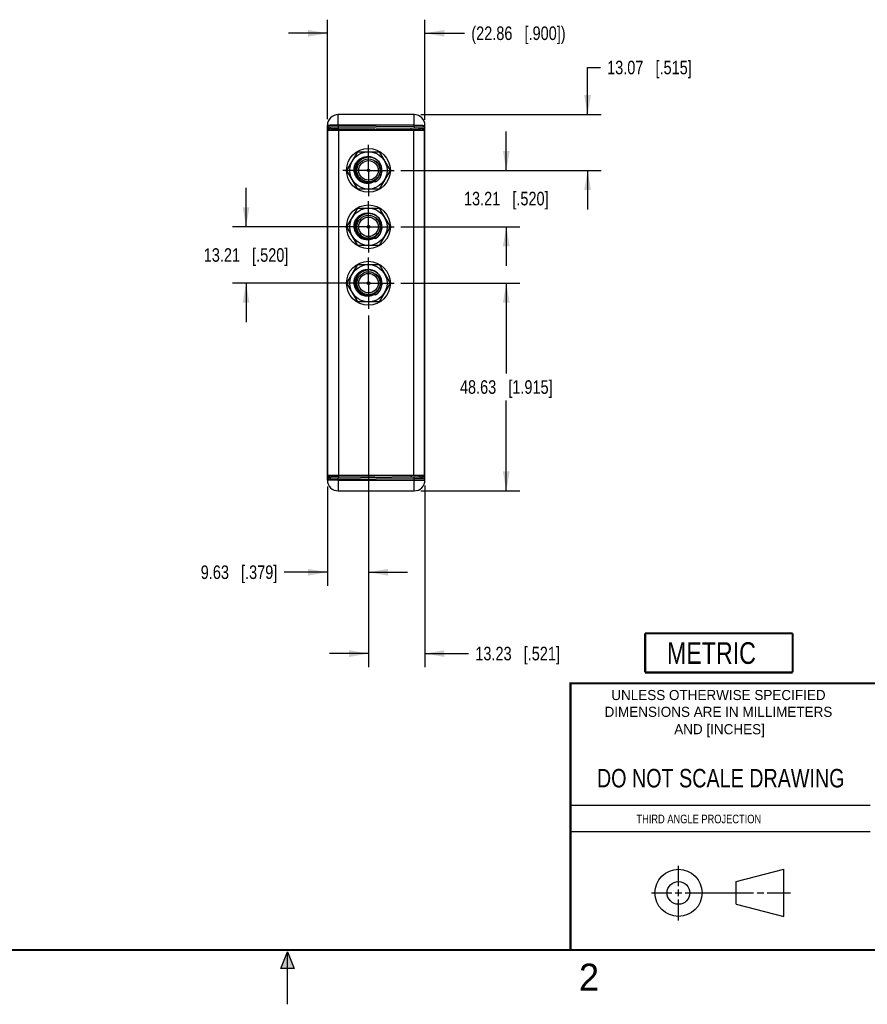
# Model space of a CAD drawing. Header units: inches. Extents: x 0 to 22, y 0 to 17.
# Tile 26 of 59: x 8.5 to 16.3, y 0 to 9.1. Entities that reach past the tile are written whole.
import ezdxf

# ---------------------------------------------------------------- set-up
doc = ezdxf.new("R2010")
doc.units = ezdxf.units.IN
doc.header["$LTSCALE"] = 1.21
doc.header["$MEASUREMENT"] = 0
doc.linetypes.add('CENTER', pattern=[0.6, 0.375, -0.075, 0.075, -0.075])
doc.layers.get('0').update_dxf_attribs({"linetype": 'CONTINUOUS'})
doc.layers.add('02___PRT_ALL_AXES', color=7, linetype='CONTINUOUS')
doc.layers.add('DIMENSIONS', color=7, linetype='CONTINUOUS')
doc.styles.get("Standard").update_dxf_attribs({"font": 'txt', "width": 0.8})
doc.styles.add('TEXTSTYLE_2', font='txt')
doc.dimstyles.new('DIMSTYLE_1', dxfattribs={"dimtxt": 0.125, "dimasz": 0.18, "dimexe": 0.125, "dimexo": 0.0625, "dimgap": 0.0625, "dimtad": 0, "dimtih": 1, "dimtoh": 1, "dimzin": 0, "dimdsep": 46, "dimtxsty": 'STANDARD', "dimblk": '_FILLED', "dimblk1": '_FILLED', "dimblk2": '_FILLED', "dimcen": 0.09, "dimazin": 0, "dimtp": 0.254, "dimtm": 0.254, "dimtfac": 1, "dimtofl": 0, "dimtmove": 0, "dimatfit": 3, "dimldrblk": '_FILLED', "dimfxl": 1, "dimtolj": 1, "dimtzin": 0, "dimarcsym": 0})
doc.dimstyles.new('DIMSTYLE_2', dxfattribs={"dimtxt": 0.125, "dimasz": 0.18, "dimexe": 0.125, "dimexo": 0.0625, "dimgap": 0.0625, "dimtad": 0, "dimtih": 1, "dimtoh": 1, "dimzin": 0, "dimdsep": 46, "dimtxsty": 'STANDARD', "dimblk": '_FILLED', "dimblk1": '_FILLED', "dimblk2": '_FILLED', "dimcen": 0.09, "dimazin": 0, "dimtp": 0.01, "dimtm": 0.01, "dimtfac": 1, "dimtofl": 0, "dimtmove": 0, "dimatfit": 3, "dimldrblk": '_FILLED', "dimfxl": 1, "dimtolj": 1, "dimtzin": 0, "dimarcsym": 0})

# ---------------------------------------------------------------- blocks, each defined once
blk = doc.blocks.new('METRIC_BL1', base_point=(14.9784, 3.2396))
at = {"color": 7, "linetype": 'CONTINUOUS', "const_width": 0.02}
for points in [[(14.2984, 3.4196), (15.6584, 3.4196)], [(14.2984, 3.4196), (14.2984, 3.0596)], [(15.6584, 3.4196), (15.6584, 3.0596)], [(14.2984, 3.0596), (15.6584, 3.0596)]]:
    blk.add_lwpolyline(points, dxfattribs=at)
at = {"color": 2, "linetype": 'CONTINUOUS', "width": 0.8}
blk.add_text('METRIC', height=0.2, dxfattribs=at).set_placement((14.4997, 3.1385))
blk = doc.blocks.new('_FILLED')
at = {"color": 0, "linetype": 'BYBLOCK'}
blk.add_solid([(0, 0), (-1, 0.174), (-1, -0.174)], dxfattribs=at)
blk = doc.blocks.new('*D0')
at = {"layer": 'DIMENSIONS', "color": 2, "linetype": 'CONTINUOUS'}
for p, q in [((13.7676, 8.2026), (13.7676, 8.6368)), ((13.7676, 8.6368), (13.8851, 8.6368)), ((12.2301, 8.2026), (13.8926, 8.2026)), ((12.0456, 7.6881), (13.8926, 7.6881)), ((13.7676, 7.6881), (13.7676, 7.3281))]:
    blk.add_line(p, q, dxfattribs=at)
at = {"layer": 'DIMENSIONS', "color": 2, "linetype": 'CONTINUOUS', "xscale": 0.18, "yscale": 0.18, "zscale": 0.18}
for p, rotation in [((13.7676, 8.2026), 270), ((13.7676, 7.6881), 90)]:
    blk.add_blockref('_FILLED', p, dxfattribs=dict(at, rotation=rotation))
at = {"layer": 'DIMENSIONS', "color": 2, "linetype": 'CONTINUOUS', "insert": (13.9476, 8.6993), "char_height": 0.125, "width": 1.225, "attachment_point": 1, "line_spacing_factor": 0.9}
blk.add_mtext('13.07{\\ftxt.shx;\\W1.000000;\\H0.125000; }[.515]', dxfattribs=at)
blk = doc.blocks.new('*D1')
at = {"layer": 'DIMENSIONS', "color": 2, "linetype": 'CONTINUOUS'}
for p, q in [((13.0176, 7.6881), (13.0176, 8.0481)), ((12.0456, 7.6881), (13.1426, 7.6881)), ((12.0456, 7.1681), (13.1426, 7.1681)), ((13.0176, 7.1681), (13.0176, 6.8081))]:
    blk.add_line(p, q, dxfattribs=at)
at = {"layer": 'DIMENSIONS', "color": 2, "linetype": 'CONTINUOUS', "xscale": 0.18, "yscale": 0.18, "zscale": 0.18}
for p, rotation in [((13.0176, 7.6881), 270), ((13.0176, 7.1681), 90)]:
    blk.add_blockref('_FILLED', p, dxfattribs=dict(at, rotation=rotation))
at = {"layer": 'DIMENSIONS', "color": 2, "linetype": 'CONTINUOUS', "insert": (13.0176, 7.4906), "char_height": 0.125, "width": 1.225, "attachment_point": 2, "line_spacing_factor": 0.9}
blk.add_mtext('13.21{\\ftxt.shx;\\W1.000000;\\H0.125000; }[.520]', dxfattribs=at)
blk = doc.blocks.new('*D2')
at = {"layer": 'DIMENSIONS', "color": 2, "linetype": 'CONTINUOUS'}
for p, q in [((10.6176, 7.1681), (10.6176, 7.5281)), ((11.6841, 7.1681), (10.4926, 7.1681)), ((11.6841, 6.6481), (10.4926, 6.6481)), ((10.6176, 6.6481), (10.6176, 6.2881))]:
    blk.add_line(p, q, dxfattribs=at)
at = {"layer": 'DIMENSIONS', "color": 2, "linetype": 'CONTINUOUS', "xscale": 0.18, "yscale": 0.18, "zscale": 0.18}
for p, rotation in [((10.6176, 7.1681), 270), ((10.6176, 6.6481), 90)]:
    blk.add_blockref('_FILLED', p, dxfattribs=dict(at, rotation=rotation))
at = {"layer": 'DIMENSIONS', "color": 2, "linetype": 'CONTINUOUS', "insert": (10.6176, 6.9706), "char_height": 0.125, "width": 1.225, "attachment_point": 2, "line_spacing_factor": 0.9}
blk.add_mtext('13.21{\\ftxt.shx;\\W1.000000;\\H0.125000; }[.520]', dxfattribs=at)
blk = doc.blocks.new('*D3')
at = {"layer": 'DIMENSIONS', "color": 2, "linetype": 'CONTINUOUS'}
for p, q in [((12.0456, 6.6481), (13.1426, 6.6481)), ((13.0176, 6.6481), (13.0176, 5.8158)), ((13.0176, 4.7336), (13.0176, 5.5658)), ((12.2301, 4.7336), (13.1426, 4.7336))]:
    blk.add_line(p, q, dxfattribs=at)
at = {"layer": 'DIMENSIONS', "color": 2, "linetype": 'CONTINUOUS', "xscale": 0.18, "yscale": 0.18, "zscale": 0.18}
for p, rotation in [((13.0176, 6.6481), 90), ((13.0176, 4.7336), 270)]:
    blk.add_blockref('_FILLED', p, dxfattribs=dict(at, rotation=rotation))
at = {"layer": 'DIMENSIONS', "color": 2, "linetype": 'CONTINUOUS', "insert": (13.0176, 5.7533), "char_height": 0.125, "width": 1.325, "attachment_point": 2, "line_spacing_factor": 0.9}
blk.add_mtext('48.63{\\ftxt.shx;\\W1.000000;\\H0.125000; }[1.915]', dxfattribs=at)
blk = doc.blocks.new('*D4')
at = {"layer": 'DIMENSIONS', "color": 2, "linetype": 'CONTINUOUS'}
for p, q in [((11.7466, 6.3491), (11.7466, 3.8586)), ((11.3676, 4.7748), (11.3676, 3.8586)), ((11.3676, 3.9836), (10.9683, 3.9836)), ((11.7466, 3.9836), (12.1066, 3.9836))]:
    blk.add_line(p, q, dxfattribs=at)
at = {"layer": 'DIMENSIONS', "color": 2, "linetype": 'CONTINUOUS', "xscale": 0.18, "yscale": 0.18, "zscale": 0.18}
blk.add_blockref('_FILLED', (11.3676, 3.9836), dxfattribs=at)
at = {"layer": 'DIMENSIONS', "color": 2, "linetype": 'CONTINUOUS', "xscale": 0.18, "yscale": 0.18, "zscale": 0.18, "rotation": 180}
blk.add_blockref('_FILLED', (11.7466, 3.9836), dxfattribs=at)
at = {"layer": 'DIMENSIONS', "color": 2, "linetype": 'CONTINUOUS', "insert": (10.9058, 4.0461), "char_height": 0.125, "width": 1.125, "attachment_point": 3, "line_spacing_factor": 0.9}
blk.add_mtext('9.63{\\ftxt.shx;\\W1.000000;\\H0.125000; }[.379]', dxfattribs=at)
blk = doc.blocks.new('*D5')
at = {"layer": 'DIMENSIONS', "color": 2, "linetype": 'CONTINUOUS'}
for p, q in [((11.7466, 6.3491), (11.7466, 3.1086)), ((12.2676, 4.7825), (12.2676, 3.1086)), ((11.7466, 3.2336), (11.3866, 3.2336)), ((12.2676, 3.2336), (12.6695, 3.2336))]:
    blk.add_line(p, q, dxfattribs=at)
at = {"layer": 'DIMENSIONS', "color": 2, "linetype": 'CONTINUOUS', "xscale": 0.18, "yscale": 0.18, "zscale": 0.18}
blk.add_blockref('_FILLED', (11.7466, 3.2336), dxfattribs=at)
at = {"layer": 'DIMENSIONS', "color": 2, "linetype": 'CONTINUOUS', "xscale": 0.18, "yscale": 0.18, "zscale": 0.18, "rotation": 180}
blk.add_blockref('_FILLED', (12.2676, 3.2336), dxfattribs=at)
at = {"layer": 'DIMENSIONS', "color": 2, "linetype": 'CONTINUOUS', "insert": (12.732, 3.2961), "char_height": 0.125, "width": 1.225, "attachment_point": 1, "line_spacing_factor": 0.9}
blk.add_mtext('13.23{\\ftxt.shx;\\W1.000000;\\H0.125000; }[.521]', dxfattribs=at)
blk = doc.blocks.new('*D6')
at = {"layer": 'DIMENSIONS', "color": 2, "linetype": 'CONTINUOUS'}
for p, q in [((11.3676, 8.1613), (11.3676, 9.0776)), ((12.2676, 8.1536), (12.2676, 9.0776)), ((11.3676, 8.9526), (11.0076, 8.9526)), ((12.2676, 8.9526), (12.6325, 8.9526))]:
    blk.add_line(p, q, dxfattribs=at)
at = {"layer": 'DIMENSIONS', "color": 2, "linetype": 'CONTINUOUS', "xscale": 0.18, "yscale": 0.18, "zscale": 0.18}
blk.add_blockref('_FILLED', (11.3676, 8.9526), dxfattribs=at)
at = {"layer": 'DIMENSIONS', "color": 2, "linetype": 'CONTINUOUS', "xscale": 0.18, "yscale": 0.18, "zscale": 0.18, "rotation": 180}
blk.add_blockref('_FILLED', (12.2676, 8.9526), dxfattribs=at)
at = {"layer": 'DIMENSIONS', "color": 2, "linetype": 'CONTINUOUS', "insert": (12.695, 9.0151), "char_height": 0.125, "width": 1.425, "attachment_point": 1, "line_spacing_factor": 0.9}
blk.add_mtext('(22.86{\\ftxt.shx;\\W1.000000;\\H0.125000; }[.900])', dxfattribs=at)

msp = doc.modelspace()

# ---------------------------------------------------------------- hatches: boundary and pattern name
at = {"linetype": 'CONTINUOUS'}
msp.add_hatch(color=2, dxfattribs=at).paths.add_polyline_path([(10.9375, 0.3287), (11, 0.485), (11.0625, 0.3287)])

# ---------------------------------------------------------------- linework, layer by layer
at = {"color": 7, "linetype": 'CONTINUOUS'}
for p, q in [((11.4676, 8.0982), (11.4676, 8.2026)), ((12.1676, 8.2026), (11.4676, 8.2026)), ((12.1676, 8.0921), (12.1676, 8.2026)), ((11.3676, 4.8336), (11.3676, 8.1026)), ((11.3676, 8.0988), (11.4676, 8.0982)), ((11.3811, 8.0577), (11.3812, 8.085)), ((11.3812, 8.085), (12.2537, 8.0774)), ((11.3891, 8.0577), (11.3889, 8.0849)), ((11.4676, 8.0982), (11.4675, 8.0842)), ((12.1676, 8.1043), (11.4676, 8.1043)), ((11.4676, 8.0982), (12.1676, 8.0921)), ((11.4714, 8.0704), (11.4712, 8.0842)), ((12.1676, 8.0921), (12.1675, 8.0781)), ((12.1676, 8.0921), (12.2676, 8.0911)), ((12.2676, 4.8336), (12.2676, 8.1026)), ((11.3676, 8.005), (11.3701, 8.005)), ((11.3676, 7.9944), (11.3701, 7.9944)), ((11.4026, 8.0711), (11.4026, 8.0576)), ((11.4026, 8.0711), (11.4714, 8.0704)), ((11.4714, 8.0704), (11.4714, 8.0576)), ((11.4714, 8.0704), (12.1415, 8.0646)), ((12.1415, 8.0646), (12.1414, 8.0783)), ((12.1415, 8.0646), (12.1415, 8.0576)), ((12.1415, 8.0646), (12.2127, 8.0638)), ((12.2127, 8.0638), (12.2127, 8.0576)), ((12.2127, 8.0638), (12.2298, 8.0637)), ((12.2537, 8.0774), (12.2539, 8.0577)), ((12.2676, 7.9973), (12.2615, 7.9973)), ((11.3686, 7.9651), (11.3699, 7.9634)), ((11.3701, 7.8636), (11.3676, 7.8636)), ((11.548, 7.6881), (11.6473, 7.8601)), ((11.6473, 7.8601), (11.8459, 7.8601)), ((11.8459, 7.8601), (11.9452, 7.6881)), ((11.8548, 7.7504), (11.8544, 7.7509)), ((11.8549, 7.7504), (11.8545, 7.751)), ((11.6473, 7.5161), (11.548, 7.6881)), ((11.9452, 7.6881), (11.8459, 7.5161)), ((11.8123, 7.5817), (11.6809, 7.5817)), ((11.8459, 7.5161), (11.6473, 7.5161)), ((11.548, 7.1681), (11.6473, 7.3401)), ((11.6473, 7.3401), (11.8459, 7.3401)), ((11.8459, 7.3401), (11.9452, 7.1681)), ((11.8548, 7.2304), (11.8544, 7.2309)), ((11.8549, 7.2304), (11.8545, 7.231)), ((11.6473, 6.9961), (11.548, 7.1681)), ((11.9452, 7.1681), (11.8459, 6.9961)), ((11.8459, 6.9961), (11.6473, 6.9961)), ((11.8123, 7.0617), (11.6809, 7.0617)), ((11.548, 6.6481), (11.6473, 6.8201)), ((11.6473, 6.8201), (11.8459, 6.8201)), ((11.8459, 6.8201), (11.9452, 6.6481)), ((11.6473, 6.4761), (11.548, 6.6481)), ((11.9452, 6.6481), (11.8459, 6.4761)), ((11.8548, 6.7104), (11.8544, 6.7109)), ((11.8549, 6.7104), (11.8545, 6.711)), ((11.8123, 6.5417), (11.6809, 6.5417)), ((11.8459, 6.4761), (11.6473, 6.4761)), ((11.3701, 5.0725), (11.3676, 5.0725)), ((11.3676, 4.9417), (11.3701, 4.9417)), ((11.3676, 4.9311), (11.3701, 4.9311)), ((11.3686, 4.971), (11.3699, 4.9727)), ((12.2676, 4.9388), (12.2615, 4.9388)), ((11.4676, 4.8379), (11.3676, 4.8373)), ((11.3812, 4.8511), (11.3811, 4.8784)), ((12.2537, 4.8587), (11.3812, 4.8511)), ((11.3889, 4.8512), (11.3891, 4.8785)), ((11.4026, 4.8786), (11.4026, 4.865)), ((11.4714, 4.8657), (11.4026, 4.865)), ((11.4676, 4.8379), (11.4675, 4.8519)), ((12.1676, 4.844), (11.4676, 4.8379)), ((11.4676, 4.8379), (11.4676, 4.7336)), ((11.4676, 4.8318), (12.1676, 4.8318)), ((11.4714, 4.8657), (11.4712, 4.8519)), ((11.4714, 4.8786), (11.4714, 4.8657)), ((12.1415, 4.8715), (11.4714, 4.8657)), ((12.1415, 4.8715), (12.1414, 4.8578)), ((12.1415, 4.8786), (12.1415, 4.8715)), ((12.2127, 4.8723), (12.1415, 4.8715)), ((12.1676, 4.844), (12.1675, 4.858)), ((12.2676, 4.845), (12.1676, 4.844)), ((12.1676, 4.7336), (12.1676, 4.844)), ((12.2127, 4.8786), (12.2127, 4.8723)), ((12.2298, 4.8724), (12.2127, 4.8723)), ((12.2539, 4.8784), (12.2537, 4.8587)), ((11.4676, 4.7336), (12.1676, 4.7336)), ((15.1374, 1.132), (15.5769, 1.2447)), ((15.5769, 0.8105), (15.5769, 1.2447)), ((15.1374, 0.9219), (15.1374, 1.132)), ((15.1374, 0.9219), (15.5769, 0.8105))]:
    msp.add_line(p, q, dxfattribs=at)
at = {"color": 3, "linetype": 'CONTINUOUS'}
for p, q in [((11.3701, 8.0576), (11.3701, 4.8786)), ((11.3701, 8.0576), (12.2615, 8.0576)), ((11.4701, 8.0576), (11.4701, 4.8786)), ((12.1615, 8.0576), (12.1615, 4.8786)), ((12.2615, 8.0576), (12.2615, 4.8786)), ((11.3701, 4.8786), (12.2615, 4.8786))]:
    msp.add_line(p, q, dxfattribs=at)
at = {"color": 2, "linetype": 'CONTINUOUS'}
for p, q in [((13.61, 1.835), (16.375, 1.835)), ((16.375, 1.5888), (13.61, 1.5888)), ((14.6059, 1.0901), (14.6059, 1.2769)), ((14.3557, 1.0276), (14.5434, 1.0276)), ((14.5747, 1.0276), (14.6372, 1.0276)), ((14.6059, 0.9964), (14.6059, 1.0589)), ((14.6684, 1.0276), (15.2987, 1.0276)), ((15.3299, 1.0276), (15.3924, 1.0276)), ((15.4237, 1.0276), (15.6394, 1.0276)), ((14.6059, 0.7723), (14.6059, 0.9651)), ((10.9375, 0.3287), (11, 0.485)), ((11, 0.485), (11.0625, 0.3287)), ((11, 0), (11, 0.485)), ((11.0625, 0.3287), (10.9375, 0.3287))]:
    msp.add_line(p, q, dxfattribs=at)
at = {"color": 7, "linetype": 'CONTINUOUS'}
msp.add_lwpolyline([(11.3676, 7.9543), (11.3676, 7.954), (11.3676, 7.9541)], dxfattribs=at)
at = {"color": 7, "linetype": 'CONTINUOUS', "const_width": 0.02}
for points in [[(13.6, 2.9595), (21.5, 2.96)], [(13.61, 0.5), (13.61, 2.96)], [(0.5, 0.5), (21.5, 0.5)]]:
    msp.add_lwpolyline(points, dxfattribs=at)
at = {"color": 3, "linetype": 'CONTINUOUS'}
for centre in [(11.7466, 7.6881), (11.7466, 7.1681), (11.7466, 6.6481)]:
    msp.add_circle(centre, 0.202, dxfattribs=at)
at = {"color": 7, "linetype": 'CONTINUOUS'}
for centre, radius in [((11.7466, 7.6881), 0.172), ((11.7466, 7.6881), 0.106), ((11.7466, 7.6881), 0.09), ((11.7466, 7.6881), 0.012), ((11.7466, 7.6881), 0.01), ((11.7466, 7.1681), 0.172), ((11.7466, 7.1681), 0.106), ((11.7466, 7.1681), 0.09), ((11.7466, 7.1681), 0.012), ((11.7466, 7.1681), 0.01), ((11.7466, 6.6481), 0.172), ((11.7466, 6.6481), 0.106), ((11.7466, 6.6481), 0.09), ((11.7466, 6.6481), 0.012), ((11.7466, 6.6481), 0.01), ((14.6059, 1.0276), 0.2171), ((14.6054, 1.0269), 0.105)]:
    msp.add_circle(centre, radius, dxfattribs=at)
for centre, radius, start, end in [((11.4676, 8.1026), 0.1, 90, 180), ((12.1676, 8.1026), 0.1, 0, 90), ((11.3814, 8.0988), 0.0138, 180, 269.5), ((11.3888, 8.0711), 0.0138, 0, 89.5), ((12.2538, 8.0911), 0.0138, 269.5, 0.00002), ((11.3876, 7.9538), 0.02, 180, 207.67497), ((11.7466, 7.6881), 0.125, 30.14077, 238.27697), ((11.7391, 7.6899), 0.1253, 71.24968, 81.60588), ((11.7466, 7.6881), 0.125, 301.72303, 29.46707), ((11.7465, 7.6879), 0.1087, 40.59386, 50.03103), ((11.7546, 7.6813), 0.1091, 46.19674, 55.51904), ((11.7468, 7.6882), 0.1083, 40.16983, 40.59156), ((11.7484, 7.6859), 0.1246, 30.75124, 31.22178), ((11.7465, 7.688), 0.1087, 5.12953, 9.11529), ((11.7441, 7.6894), 0.1147, 234.34761, 249.87684), ((11.7466, 7.6881), 0.1115, 252.97732, 287.01928), ((11.7466, 7.1681), 0.125, 30.14077, 238.27697), ((11.7391, 7.1699), 0.1253, 71.24968, 81.60588), ((11.7466, 7.1681), 0.125, 301.72303, 29.46707), ((11.7465, 7.1679), 0.1087, 40.59386, 50.03103), ((11.7546, 7.1613), 0.1091, 46.19674, 55.51904), ((11.7468, 7.1682), 0.1083, 40.16983, 40.59156), ((11.7465, 7.168), 0.1087, 5.12953, 9.11529), ((11.7484, 7.1659), 0.1246, 30.75124, 31.22178), ((11.7441, 7.1694), 0.1147, 234.34761, 249.87684), ((11.7466, 7.1681), 0.1115, 252.97732, 287.01928), ((11.7466, 6.6481), 0.125, 30.14077, 238.27697), ((11.7391, 6.6499), 0.1253, 71.24968, 81.60588), ((11.7465, 6.6479), 0.1087, 40.59386, 50.03103), ((11.7546, 6.6413), 0.1091, 46.19674, 55.51904), ((11.7468, 6.6482), 0.1083, 40.16983, 40.59156), ((11.7466, 6.6481), 0.125, 301.72303, 29.46707), ((11.7465, 6.648), 0.1087, 5.12953, 9.11529), ((11.7484, 6.6459), 0.1246, 30.75124, 31.22178), ((11.7441, 6.6494), 0.1147, 234.34761, 249.87684), ((11.7466, 6.6481), 0.1115, 252.97732, 287.01928), ((11.3876, 4.9823), 0.02, 152.32503, 180), ((11.3814, 4.8373), 0.0138, 90.5, 180.00002), ((11.4676, 4.8336), 0.1, 180, 270), ((11.3888, 4.865), 0.0138, 270.5, 360), ((12.1676, 4.8336), 0.1, 270, 360), ((12.2538, 4.845), 0.0138, 0, 90.5)]:
    msp.add_arc(centre, radius, start, end, dxfattribs=at)
for points, knots in [([(11.4676, 8.1043), (11.4611, 8.1043), (11.4483, 8.1043), (11.4298, 8.1042), (11.4127, 8.104), (11.3997, 8.1038), (11.3905, 8.1037), (11.3847, 8.1035), (11.3797, 8.1034), (11.3755, 8.1032), (11.3722, 8.1031), (11.37, 8.1029), (11.3688, 8.1028), (11.3681, 8.1027), (11.3678, 8.1027), (11.3676, 8.1026), (11.3676, 8.1026)], [0, 0, 0, 0, 0.194941, 0.382438, 0.555198, 0.706652, 0.772527, 0.830957, 0.8814, 0.923357, 0.956433, 0.980323, 0.988747, 0.99481, 0.998521, 1, 1, 1, 1]), ([(12.1676, 8.1043), (12.1741, 8.1043), (12.1868, 8.1043), (12.2054, 8.1042), (12.2224, 8.104), (12.2354, 8.1038), (12.2446, 8.1037), (12.2505, 8.1035), (12.2555, 8.1034), (12.2597, 8.1032), (12.263, 8.1031), (12.2652, 8.1029), (12.2664, 8.1028), (12.267, 8.1027), (12.2674, 8.1027), (12.2676, 8.1026), (12.2676, 8.1026)], [0, 0, 0, 0, 0.194941, 0.382438, 0.555198, 0.706652, 0.772527, 0.830957, 0.8814, 0.923357, 0.956433, 0.980323, 0.988747, 0.99481, 0.998521, 1, 1, 1, 1]), ([(12.2127, 8.0638), (12.2127, 8.0656), (12.2135, 8.0693), (12.2165, 8.0739), (12.2212, 8.0769), (12.2248, 8.0776), (12.2266, 8.0776)], [0, 0, 0, 0, 0.25007, 0.5001, 0.750071, 1, 1, 1, 1]), ([(12.2298, 8.0637), (12.2298, 8.0655), (12.2305, 8.0691), (12.2336, 8.0737), (12.2383, 8.0768), (12.2419, 8.0775), (12.2437, 8.0775)], [0, 0, 0, 0, 0.25007, 0.5001, 0.750071, 1, 1, 1, 1]), ([(12.2298, 8.0637), (12.23, 8.0637), (12.2301, 8.063), (12.2304, 8.062), (12.2306, 8.06), (12.2307, 8.0586), (12.2308, 8.0577)], [0, 0, 0, 0, 0.07433, 0.264251, 0.573638, 1, 1, 1, 1]), ([(12.2437, 8.0775), (12.2438, 8.0775), (12.2439, 8.0768), (12.2441, 8.076), (12.2443, 8.0743), (12.2445, 8.0721), (12.2446, 8.0693), (12.2448, 8.0644), (12.245, 8.0604), (12.245, 8.0576)], [0, 0, 0, 0, 0.018759, 0.068189, 0.149159, 0.261232, 0.403591, 0.575111, 1, 1, 1, 1]), ([(11.3676, 7.9688), (11.3676, 7.9679), (11.3679, 7.9666), (11.3684, 7.9654), (11.3686, 7.9651)], [0, 0, 0, 0, 0.740958, 1, 1, 1, 1]), ([(11.3676, 7.9569), (11.3676, 7.9564), (11.3678, 7.9543), (11.369, 7.9524), (11.3701, 7.9513)], [0, 0, 0, 0, 0.239885, 1, 1, 1, 1]), ([(11.3676, 7.9538), (11.3676, 7.9514), (11.3682, 7.9482), (11.3695, 7.9454), (11.3699, 7.9447)], [0, 0, 0, 0, 0.755103, 1, 1, 1, 1]), ([(11.6247, 7.7472), (11.6263, 7.7501), (11.6297, 7.7557), (11.6354, 7.7638), (11.6418, 7.7714), (11.6486, 7.7785), (11.656, 7.7851), (11.6638, 7.7911), (11.672, 7.7966), (11.6807, 7.8014), (11.6897, 7.8055), (11.6989, 7.8089), (11.7084, 7.8116), (11.7181, 7.8136), (11.7279, 7.8148), (11.7361, 7.8152), (11.7427, 7.8152), (11.7493, 7.8149), (11.7542, 7.8143), (11.7574, 7.8138)], [0, 0, 0, 0, 0.062482, 0.124999, 0.187503, 0.249998, 0.312496, 0.374996, 0.437496, 0.499995, 0.562494, 0.624993, 0.687492, 0.749992, 0.812491, 0.87499, 0.906246, 0.937501, 1, 1, 1, 1]), ([(11.7466, 7.8101), (11.7435, 7.81), (11.7374, 7.8096), (11.7282, 7.8084), (11.7191, 7.8064), (11.7103, 7.8038), (11.7016, 7.8005), (11.6933, 7.7965), (11.6852, 7.792), (11.6776, 7.7868), (11.6703, 7.781), (11.6635, 7.7747), (11.6573, 7.7679), (11.6515, 7.7606), (11.6464, 7.7529), (11.6419, 7.7449), (11.638, 7.7365), (11.6347, 7.7278), (11.6322, 7.7189), (11.6303, 7.7099), (11.6292, 7.7007), (11.6288, 7.6914), (11.6291, 7.6822), (11.6302, 7.673), (11.6319, 7.6639), (11.6344, 7.655), (11.6376, 7.6463), (11.6414, 7.6379), (11.6459, 7.6298), (11.6511, 7.6221), (11.6568, 7.6148), (11.6631, 7.6081), (11.6699, 7.6018), (11.6748, 7.598), (11.6773, 7.5962)], [0, 0, 0, 0, 0.031236, 0.062497, 0.093753, 0.125002, 0.15625, 0.187501, 0.218752, 0.250002, 0.281251, 0.312501, 0.343752, 0.375003, 0.406254, 0.437505, 0.468755, 0.500005, 0.531254, 0.562503, 0.593753, 0.625004, 0.656254, 0.687505, 0.718754, 0.750004, 0.781253, 0.812503, 0.843753, 0.875003, 0.906254, 0.937505, 0.968754, 1, 1, 1, 1]), ([(11.8545, 7.751), (11.8517, 7.7556), (11.8455, 7.7644), (11.8364, 7.7743), (11.8284, 7.7814), (11.8221, 7.7864), (11.8154, 7.7909), (11.8085, 7.795), (11.8013, 7.7987), (11.7939, 7.8018), (11.7863, 7.8045), (11.7785, 7.8067), (11.7707, 7.8084), (11.76, 7.8099), (11.752, 7.8102), (11.7466, 7.8101)], [0, 0, 0, 0, 0.124968, 0.249931, 0.312439, 0.374951, 0.437462, 0.499973, 0.562484, 0.624998, 0.68751, 0.750019, 0.812529, 0.875051, 1, 1, 1, 1]), ([(11.6703, 7.589), (11.6672, 7.5911), (11.6627, 7.5944), (11.6571, 7.5993), (11.653, 7.6031), (11.6491, 7.607), (11.6441, 7.6126), (11.6396, 7.6184), (11.6354, 7.6245), (11.6314, 7.6308), (11.627, 7.639), (11.6234, 7.6476), (11.6209, 7.6546), (11.6187, 7.6617), (11.6166, 7.6707), (11.6149, 7.6818), (11.6143, 7.691), (11.6143, 7.6985), (11.6146, 7.7059), (11.6156, 7.7151), (11.6177, 7.7261), (11.6207, 7.7368), (11.6233, 7.7438), (11.6247, 7.7472)], [0, 0, 0, 0, 0.062495, 0.09375, 0.125005, 0.15626, 0.187515, 0.250011, 0.281266, 0.312521, 0.375016, 0.437511, 0.468766, 0.500021, 0.562517, 0.625012, 0.687508, 0.718763, 0.750018, 0.812511, 0.875006, 0.937517, 1, 1, 1, 1]), ([(11.8283, 7.758), (11.8277, 7.7587), (11.8265, 7.7601), (11.8249, 7.7618), (11.8236, 7.7632), (11.8226, 7.7642), (11.8217, 7.7652), (11.8207, 7.7662), (11.8198, 7.767), (11.8191, 7.7677), (11.8186, 7.7681), (11.8181, 7.7686), (11.8176, 7.7691), (11.8172, 7.7695), (11.8168, 7.7698), (11.8166, 7.7701), (11.8163, 7.7703), (11.8161, 7.7705), (11.8158, 7.7708), (11.8156, 7.771), (11.8154, 7.7712), (11.8152, 7.7714), (11.8151, 7.7715), (11.8149, 7.7716), (11.8148, 7.7718), (11.8147, 7.7719), (11.8146, 7.7719), (11.8146, 7.772), (11.8145, 7.7721), (11.8145, 7.7721), (11.8144, 7.7722), (11.8144, 7.7722), (11.8144, 7.7722), (11.8144, 7.7723), (11.8144, 7.7723), (11.8143, 7.7723), (11.8143, 7.7724), (11.8143, 7.7724), (11.8144, 7.7724), (11.8144, 7.7724), (11.8144, 7.7724), (11.8144, 7.7724), (11.8145, 7.7724), (11.8145, 7.7724), (11.8146, 7.7724), (11.8146, 7.7723), (11.8147, 7.7723), (11.8148, 7.7723), (11.8149, 7.7722), (11.815, 7.7721), (11.8152, 7.772), (11.8153, 7.7719), (11.8155, 7.7719), (11.8156, 7.7718), (11.8158, 7.7716), (11.816, 7.7715), (11.8162, 7.7713), (11.8163, 7.7713)], [0, 0, 0, 0, 0.125477, 0.250953, 0.313691, 0.376428, 0.439163, 0.501895, 0.564624, 0.595986, 0.627346, 0.658703, 0.690057, 0.721406, 0.737077, 0.752747, 0.768414, 0.784077, 0.799736, 0.815387, 0.831029, 0.838845, 0.846656, 0.85446, 0.862254, 0.870034, 0.873917, 0.877786, 0.881647, 0.885515, 0.887418, 0.889274, 0.891118, 0.893026, 0.895011, 0.895922, 0.896712, 0.897382, 0.898034, 0.898769, 0.899598, 0.901383, 0.903189, 0.905036, 0.906908, 0.91069, 0.914508, 0.918346, 0.922198, 0.929926, 0.937678, 0.945445, 0.953222, 0.961006, 0.968797, 0.984392, 1, 1, 1, 1]), ([(11.8547, 7.6978), (11.8544, 7.7005), (11.8536, 7.706), (11.8517, 7.7142), (11.8492, 7.7221), (11.8462, 7.7299), (11.8425, 7.7374), (11.8383, 7.7446), (11.8336, 7.7515), (11.8301, 7.7559), (11.8283, 7.758)], [0, 0, 0, 0, 0.124991, 0.249984, 0.37498, 0.499979, 0.62498, 0.749983, 0.87499, 1, 1, 1, 1]), ([(11.8296, 7.7581), (11.8327, 7.7543), (11.8371, 7.7484), (11.8421, 7.7399), (11.8454, 7.7334), (11.8482, 7.7266), (11.8506, 7.7196), (11.8525, 7.7125), (11.8534, 7.7077), (11.8538, 7.7053)], [0, 0, 0, 0, 0.2499, 0.374907, 0.499925, 0.624946, 0.749965, 0.874983, 1, 1, 1, 1]), ([(11.8301, 7.7601), (11.8326, 7.7577), (11.8374, 7.7527), (11.8438, 7.7445), (11.8494, 7.7357), (11.8542, 7.7265), (11.8582, 7.7169), (11.8612, 7.7069), (11.8634, 7.6967), (11.8646, 7.6864), (11.8649, 7.676), (11.8643, 7.6656), (11.8628, 7.6553), (11.8604, 7.6452), (11.8572, 7.6353), (11.8517, 7.6226), (11.8465, 7.6135), (11.8425, 7.6079)], [0, 0, 0, 0, 0.062488, 0.124964, 0.187446, 0.249936, 0.312429, 0.374927, 0.43743, 0.499938, 0.562448, 0.624963, 0.687481, 0.749999, 0.812515, 0.875049, 1, 1, 1, 1]), ([(11.7828, 7.5817), (11.7885, 7.5838), (11.7997, 7.589), (11.8149, 7.5995), (11.8283, 7.6122), (11.8393, 7.627), (11.8477, 7.6435), (11.8533, 7.6611), (11.8558, 7.6794), (11.8554, 7.6917), (11.8547, 7.6978)], [0, 0, 0, 0, 0.125005, 0.250007, 0.375007, 0.500009, 0.625009, 0.750005, 0.875002, 1, 1, 1, 1]), ([(11.7945, 7.5816), (11.7903, 7.5793), (11.7814, 7.5753), (11.7699, 7.5717), (11.7605, 7.5697), (11.7533, 7.5686), (11.7461, 7.568), (11.7388, 7.5677), (11.7316, 7.568), (11.7219, 7.5689), (11.7124, 7.5706), (11.7031, 7.5732), (11.6962, 7.5755), (11.6895, 7.5783), (11.6852, 7.5804), (11.683, 7.5815)], [0, 0, 0, 0, 0.124934, 0.249885, 0.312395, 0.374907, 0.437421, 0.499934, 0.562449, 0.624964, 0.74994, 0.812455, 0.87497, 0.937485, 1, 1, 1, 1]), ([(11.6247, 7.2272), (11.6263, 7.2301), (11.6297, 7.2357), (11.6354, 7.2438), (11.6418, 7.2514), (11.6486, 7.2585), (11.656, 7.2651), (11.6638, 7.2711), (11.672, 7.2766), (11.6807, 7.2814), (11.6897, 7.2855), (11.6989, 7.2889), (11.7084, 7.2916), (11.7181, 7.2936), (11.7279, 7.2948), (11.7361, 7.2952), (11.7427, 7.2952), (11.7493, 7.2949), (11.7542, 7.2943), (11.7574, 7.2938)], [0, 0, 0, 0, 0.062482, 0.124999, 0.187503, 0.249998, 0.312496, 0.374996, 0.437496, 0.499995, 0.562494, 0.624993, 0.687492, 0.749992, 0.812491, 0.87499, 0.906246, 0.937501, 1, 1, 1, 1]), ([(11.7466, 7.2901), (11.7435, 7.29), (11.7374, 7.2896), (11.7282, 7.2884), (11.7191, 7.2864), (11.7103, 7.2838), (11.7016, 7.2805), (11.6933, 7.2765), (11.6852, 7.272), (11.6776, 7.2668), (11.6703, 7.261), (11.6635, 7.2547), (11.6573, 7.2479), (11.6515, 7.2406), (11.6464, 7.2329), (11.6419, 7.2249), (11.638, 7.2165), (11.6347, 7.2078), (11.6322, 7.1989), (11.6303, 7.1899), (11.6292, 7.1807), (11.6288, 7.1714), (11.6291, 7.1622), (11.6302, 7.153), (11.6319, 7.1439), (11.6344, 7.135), (11.6376, 7.1263), (11.6414, 7.1179), (11.6459, 7.1098), (11.6511, 7.1021), (11.6568, 7.0948), (11.6631, 7.0881), (11.6699, 7.0818), (11.6748, 7.078), (11.6773, 7.0762)], [0, 0, 0, 0, 0.031236, 0.062497, 0.093753, 0.125002, 0.15625, 0.187501, 0.218752, 0.250002, 0.281251, 0.312501, 0.343752, 0.375003, 0.406254, 0.437505, 0.468755, 0.500005, 0.531254, 0.562503, 0.593753, 0.625004, 0.656254, 0.687505, 0.718754, 0.750004, 0.781253, 0.812503, 0.843753, 0.875003, 0.906254, 0.937505, 0.968754, 1, 1, 1, 1]), ([(11.8545, 7.231), (11.8517, 7.2356), (11.8455, 7.2444), (11.8364, 7.2543), (11.8284, 7.2614), (11.8221, 7.2664), (11.8154, 7.2709), (11.8085, 7.275), (11.8013, 7.2787), (11.7939, 7.2818), (11.7863, 7.2845), (11.7785, 7.2867), (11.7707, 7.2884), (11.76, 7.2899), (11.752, 7.2902), (11.7466, 7.2901)], [0, 0, 0, 0, 0.124968, 0.249931, 0.312439, 0.374951, 0.437462, 0.499973, 0.562484, 0.624998, 0.68751, 0.750019, 0.812529, 0.875051, 1, 1, 1, 1]), ([(11.6703, 7.069), (11.6672, 7.0711), (11.6627, 7.0744), (11.6571, 7.0793), (11.653, 7.0831), (11.6491, 7.087), (11.6441, 7.0926), (11.6396, 7.0984), (11.6354, 7.1045), (11.6314, 7.1108), (11.627, 7.119), (11.6234, 7.1276), (11.6209, 7.1346), (11.6187, 7.1417), (11.6166, 7.1507), (11.6149, 7.1618), (11.6143, 7.171), (11.6143, 7.1785), (11.6146, 7.1859), (11.6156, 7.1951), (11.6177, 7.2061), (11.6207, 7.2168), (11.6233, 7.2238), (11.6247, 7.2272)], [0, 0, 0, 0, 0.062495, 0.09375, 0.125005, 0.15626, 0.187515, 0.250011, 0.281266, 0.312521, 0.375016, 0.437511, 0.468766, 0.500021, 0.562517, 0.625012, 0.687508, 0.718763, 0.750018, 0.812511, 0.875006, 0.937517, 1, 1, 1, 1]), ([(11.7828, 7.0617), (11.7885, 7.0638), (11.7997, 7.069), (11.8149, 7.0795), (11.8283, 7.0922), (11.8393, 7.107), (11.8477, 7.1235), (11.8533, 7.1411), (11.8558, 7.1594), (11.8554, 7.1717), (11.8547, 7.1778)], [0, 0, 0, 0, 0.125005, 0.250007, 0.375007, 0.500009, 0.625009, 0.750005, 0.875002, 1, 1, 1, 1]), ([(11.8283, 7.238), (11.8277, 7.2387), (11.8265, 7.2401), (11.8249, 7.2418), (11.8236, 7.2432), (11.8226, 7.2442), (11.8217, 7.2452), (11.8207, 7.2462), (11.8198, 7.247), (11.8191, 7.2477), (11.8186, 7.2481), (11.8181, 7.2486), (11.8176, 7.2491), (11.8172, 7.2495), (11.8168, 7.2498), (11.8166, 7.2501), (11.8163, 7.2503), (11.8161, 7.2505), (11.8158, 7.2508), (11.8156, 7.251), (11.8154, 7.2512), (11.8152, 7.2514), (11.8151, 7.2515), (11.8149, 7.2516), (11.8148, 7.2518), (11.8147, 7.2519), (11.8146, 7.2519), (11.8146, 7.252), (11.8145, 7.2521), (11.8145, 7.2521), (11.8144, 7.2522), (11.8144, 7.2522), (11.8144, 7.2522), (11.8144, 7.2523), (11.8144, 7.2523), (11.8143, 7.2523), (11.8143, 7.2524), (11.8143, 7.2524), (11.8144, 7.2524), (11.8144, 7.2524), (11.8144, 7.2524), (11.8144, 7.2524), (11.8145, 7.2524), (11.8145, 7.2524), (11.8146, 7.2524), (11.8146, 7.2523), (11.8147, 7.2523), (11.8148, 7.2523), (11.8149, 7.2522), (11.815, 7.2521), (11.8152, 7.252), (11.8153, 7.2519), (11.8155, 7.2519), (11.8156, 7.2518), (11.8158, 7.2516), (11.816, 7.2515), (11.8162, 7.2513), (11.8163, 7.2513)], [0, 0, 0, 0, 0.125477, 0.250953, 0.313691, 0.376428, 0.439163, 0.501895, 0.564624, 0.595986, 0.627346, 0.658703, 0.690057, 0.721406, 0.737077, 0.752747, 0.768414, 0.784077, 0.799736, 0.815387, 0.831029, 0.838845, 0.846656, 0.85446, 0.862254, 0.870034, 0.873917, 0.877786, 0.881647, 0.885515, 0.887418, 0.889274, 0.891118, 0.893026, 0.895011, 0.895922, 0.896712, 0.897382, 0.898034, 0.898769, 0.899598, 0.901383, 0.903189, 0.905036, 0.906908, 0.91069, 0.914508, 0.918346, 0.922198, 0.929926, 0.937678, 0.945445, 0.953222, 0.961006, 0.968797, 0.984392, 1, 1, 1, 1]), ([(11.8547, 7.1778), (11.8544, 7.1805), (11.8536, 7.186), (11.8517, 7.1942), (11.8492, 7.2021), (11.8462, 7.2099), (11.8425, 7.2174), (11.8383, 7.2246), (11.8336, 7.2315), (11.8301, 7.2359), (11.8283, 7.238)], [0, 0, 0, 0, 0.124991, 0.249984, 0.37498, 0.499979, 0.62498, 0.749983, 0.87499, 1, 1, 1, 1]), ([(11.8296, 7.2381), (11.8327, 7.2343), (11.8371, 7.2284), (11.8421, 7.2199), (11.8454, 7.2134), (11.8482, 7.2066), (11.8506, 7.1996), (11.8525, 7.1925), (11.8534, 7.1877), (11.8538, 7.1853)], [0, 0, 0, 0, 0.2499, 0.374907, 0.499925, 0.624946, 0.749965, 0.874983, 1, 1, 1, 1]), ([(11.8301, 7.2401), (11.8326, 7.2377), (11.8374, 7.2327), (11.8438, 7.2245), (11.8494, 7.2157), (11.8542, 7.2065), (11.8582, 7.1969), (11.8612, 7.1869), (11.8634, 7.1767), (11.8646, 7.1664), (11.8649, 7.156), (11.8643, 7.1456), (11.8628, 7.1353), (11.8604, 7.1252), (11.8572, 7.1153), (11.8517, 7.1026), (11.8465, 7.0935), (11.8425, 7.0879)], [0, 0, 0, 0, 0.062488, 0.124964, 0.187446, 0.249936, 0.312429, 0.374927, 0.43743, 0.499938, 0.562448, 0.624963, 0.687481, 0.749999, 0.812515, 0.875049, 1, 1, 1, 1]), ([(11.7945, 7.0616), (11.7903, 7.0593), (11.7814, 7.0553), (11.7699, 7.0517), (11.7605, 7.0497), (11.7533, 7.0486), (11.7461, 7.048), (11.7388, 7.0477), (11.7316, 7.048), (11.7219, 7.0489), (11.7124, 7.0506), (11.7031, 7.0532), (11.6962, 7.0555), (11.6895, 7.0583), (11.6852, 7.0604), (11.683, 7.0615)], [0, 0, 0, 0, 0.124934, 0.249885, 0.312395, 0.374907, 0.437421, 0.499934, 0.562449, 0.624964, 0.74994, 0.812455, 0.87497, 0.937485, 1, 1, 1, 1]), ([(11.6247, 6.7072), (11.6263, 6.7101), (11.6297, 6.7157), (11.6354, 6.7238), (11.6418, 6.7314), (11.6486, 6.7385), (11.656, 6.7451), (11.6638, 6.7511), (11.672, 6.7566), (11.6807, 6.7614), (11.6897, 6.7655), (11.6989, 6.7689), (11.7084, 6.7716), (11.7181, 6.7736), (11.7279, 6.7748), (11.7361, 6.7752), (11.7427, 6.7752), (11.7493, 6.7749), (11.7542, 6.7743), (11.7574, 6.7738)], [0, 0, 0, 0, 0.062482, 0.124999, 0.187503, 0.249998, 0.312496, 0.374996, 0.437496, 0.499995, 0.562494, 0.624993, 0.687492, 0.749992, 0.812491, 0.87499, 0.906246, 0.937501, 1, 1, 1, 1]), ([(11.7466, 6.7701), (11.7435, 6.77), (11.7374, 6.7696), (11.7282, 6.7684), (11.7191, 6.7664), (11.7103, 6.7638), (11.7016, 6.7605), (11.6933, 6.7565), (11.6852, 6.752), (11.6776, 6.7468), (11.6703, 6.741), (11.6635, 6.7347), (11.6573, 6.7279), (11.6515, 6.7206), (11.6464, 6.7129), (11.6419, 6.7049), (11.638, 6.6965), (11.6347, 6.6878), (11.6322, 6.6789), (11.6303, 6.6699), (11.6292, 6.6607), (11.6288, 6.6514), (11.6291, 6.6422), (11.6302, 6.633), (11.6319, 6.6239), (11.6344, 6.615), (11.6376, 6.6063), (11.6414, 6.5979), (11.6459, 6.5898), (11.6511, 6.5821), (11.6568, 6.5748), (11.6631, 6.5681), (11.6699, 6.5618), (11.6748, 6.558), (11.6773, 6.5562)], [0, 0, 0, 0, 0.031236, 0.062497, 0.093753, 0.125002, 0.15625, 0.187501, 0.218752, 0.250002, 0.281251, 0.312501, 0.343752, 0.375003, 0.406254, 0.437505, 0.468755, 0.500005, 0.531254, 0.562503, 0.593753, 0.625004, 0.656254, 0.687505, 0.718754, 0.750004, 0.781253, 0.812503, 0.843753, 0.875003, 0.906254, 0.937505, 0.968754, 1, 1, 1, 1]), ([(11.8545, 6.711), (11.8517, 6.7156), (11.8455, 6.7244), (11.8364, 6.7343), (11.8284, 6.7414), (11.8221, 6.7464), (11.8154, 6.7509), (11.8085, 6.755), (11.8013, 6.7587), (11.7939, 6.7618), (11.7863, 6.7645), (11.7785, 6.7667), (11.7707, 6.7684), (11.76, 6.7699), (11.752, 6.7702), (11.7466, 6.7701)], [0, 0, 0, 0, 0.124968, 0.249931, 0.312439, 0.374951, 0.437462, 0.499973, 0.562484, 0.624998, 0.68751, 0.750019, 0.812529, 0.875051, 1, 1, 1, 1]), ([(11.8283, 6.718), (11.8277, 6.7187), (11.8265, 6.7201), (11.8249, 6.7218), (11.8236, 6.7232), (11.8226, 6.7242), (11.8217, 6.7252), (11.8207, 6.7262), (11.8198, 6.727), (11.8191, 6.7277), (11.8186, 6.7281), (11.8181, 6.7286), (11.8176, 6.7291), (11.8172, 6.7295), (11.8168, 6.7298), (11.8166, 6.7301), (11.8163, 6.7303), (11.8161, 6.7305), (11.8158, 6.7308), (11.8156, 6.731), (11.8154, 6.7312), (11.8152, 6.7314), (11.8151, 6.7315), (11.8149, 6.7316), (11.8148, 6.7318), (11.8147, 6.7319), (11.8146, 6.7319), (11.8146, 6.732), (11.8145, 6.7321), (11.8145, 6.7321), (11.8144, 6.7322), (11.8144, 6.7322), (11.8144, 6.7322), (11.8144, 6.7323), (11.8144, 6.7323), (11.8143, 6.7323), (11.8143, 6.7324), (11.8143, 6.7324), (11.8144, 6.7324), (11.8144, 6.7324), (11.8144, 6.7324), (11.8144, 6.7324), (11.8145, 6.7324), (11.8145, 6.7324), (11.8146, 6.7324), (11.8146, 6.7323), (11.8147, 6.7323), (11.8148, 6.7323), (11.8149, 6.7322), (11.815, 6.7321), (11.8152, 6.732), (11.8153, 6.7319), (11.8155, 6.7319), (11.8156, 6.7318), (11.8158, 6.7316), (11.816, 6.7315), (11.8162, 6.7313), (11.8163, 6.7313)], [0, 0, 0, 0, 0.125477, 0.250953, 0.313691, 0.376428, 0.439163, 0.501895, 0.564624, 0.595986, 0.627346, 0.658703, 0.690057, 0.721406, 0.737077, 0.752747, 0.768414, 0.784077, 0.799736, 0.815387, 0.831029, 0.838845, 0.846656, 0.85446, 0.862254, 0.870034, 0.873917, 0.877786, 0.881647, 0.885515, 0.887418, 0.889274, 0.891118, 0.893026, 0.895011, 0.895922, 0.896712, 0.897382, 0.898034, 0.898769, 0.899598, 0.901383, 0.903189, 0.905036, 0.906908, 0.91069, 0.914508, 0.918346, 0.922198, 0.929926, 0.937678, 0.945445, 0.953222, 0.961006, 0.968797, 0.984392, 1, 1, 1, 1]), ([(11.8547, 6.6578), (11.8544, 6.6605), (11.8536, 6.666), (11.8517, 6.6742), (11.8492, 6.6821), (11.8462, 6.6899), (11.8425, 6.6974), (11.8383, 6.7046), (11.8336, 6.7115), (11.8301, 6.7159), (11.8283, 6.718)], [0, 0, 0, 0, 0.124991, 0.249984, 0.37498, 0.499979, 0.62498, 0.749983, 0.87499, 1, 1, 1, 1]), ([(11.8296, 6.7181), (11.8327, 6.7143), (11.8371, 6.7084), (11.8421, 6.6999), (11.8454, 6.6934), (11.8482, 6.6866), (11.8506, 6.6796), (11.8525, 6.6725), (11.8534, 6.6677), (11.8538, 6.6653)], [0, 0, 0, 0, 0.2499, 0.374907, 0.499925, 0.624946, 0.749965, 0.874983, 1, 1, 1, 1]), ([(11.8301, 6.7201), (11.8326, 6.7177), (11.8374, 6.7127), (11.8438, 6.7045), (11.8494, 6.6957), (11.8542, 6.6865), (11.8582, 6.6769), (11.8612, 6.6669), (11.8634, 6.6567), (11.8646, 6.6464), (11.8649, 6.636), (11.8643, 6.6256), (11.8628, 6.6153), (11.8604, 6.6052), (11.8572, 6.5953), (11.8517, 6.5826), (11.8465, 6.5735), (11.8425, 6.5679)], [0, 0, 0, 0, 0.062488, 0.124964, 0.187446, 0.249936, 0.312429, 0.374927, 0.43743, 0.499938, 0.562448, 0.624963, 0.687481, 0.749999, 0.812515, 0.875049, 1, 1, 1, 1]), ([(11.6703, 6.549), (11.6672, 6.5511), (11.6627, 6.5544), (11.6571, 6.5593), (11.653, 6.5631), (11.6491, 6.567), (11.6441, 6.5726), (11.6396, 6.5784), (11.6354, 6.5845), (11.6314, 6.5908), (11.627, 6.599), (11.6234, 6.6076), (11.6209, 6.6146), (11.6187, 6.6217), (11.6166, 6.6307), (11.6149, 6.6418), (11.6143, 6.651), (11.6143, 6.6585), (11.6146, 6.6659), (11.6156, 6.6751), (11.6177, 6.6861), (11.6207, 6.6968), (11.6233, 6.7038), (11.6247, 6.7072)], [0, 0, 0, 0, 0.062495, 0.09375, 0.125005, 0.15626, 0.187515, 0.250011, 0.281266, 0.312521, 0.375016, 0.437511, 0.468766, 0.500021, 0.562517, 0.625012, 0.687508, 0.718763, 0.750018, 0.812511, 0.875006, 0.937517, 1, 1, 1, 1]), ([(11.7828, 6.5417), (11.7885, 6.5438), (11.7997, 6.549), (11.8149, 6.5595), (11.8283, 6.5722), (11.8393, 6.587), (11.8477, 6.6035), (11.8533, 6.6211), (11.8558, 6.6394), (11.8554, 6.6517), (11.8547, 6.6578)], [0, 0, 0, 0, 0.125005, 0.250007, 0.375007, 0.500009, 0.625009, 0.750005, 0.875002, 1, 1, 1, 1]), ([(11.7945, 6.5416), (11.7903, 6.5393), (11.7814, 6.5353), (11.7699, 6.5317), (11.7605, 6.5297), (11.7533, 6.5286), (11.7461, 6.528), (11.7388, 6.5277), (11.7316, 6.528), (11.7219, 6.5289), (11.7124, 6.5306), (11.7031, 6.5332), (11.6962, 6.5355), (11.6895, 6.5383), (11.6852, 6.5404), (11.683, 6.5415)], [0, 0, 0, 0, 0.124934, 0.249885, 0.312395, 0.374907, 0.437421, 0.499934, 0.562449, 0.624964, 0.74994, 0.812455, 0.87497, 0.937485, 1, 1, 1, 1]), ([(11.3699, 4.9914), (11.3695, 4.9907), (11.3682, 4.9878), (11.3676, 4.9847), (11.3676, 4.9823)], [0, 0, 0, 0, 0.244469, 1, 1, 1, 1]), ([(11.3701, 4.9848), (11.3693, 4.984), (11.3681, 4.9823), (11.3676, 4.9802), (11.3676, 4.9792)], [0, 0, 0, 0, 0.519364, 1, 1, 1, 1]), ([(11.3676, 4.9673), (11.3676, 4.9682), (11.3679, 4.9696), (11.3684, 4.9707), (11.3686, 4.971)], [0, 0, 0, 0, 0.740958, 1, 1, 1, 1]), ([(11.4676, 4.8318), (11.4611, 4.8318), (11.4483, 4.8318), (11.4298, 4.8319), (11.4127, 4.8321), (11.3997, 4.8323), (11.3905, 4.8324), (11.3847, 4.8326), (11.3797, 4.8327), (11.3755, 4.8329), (11.3722, 4.833), (11.37, 4.8332), (11.3688, 4.8333), (11.3681, 4.8334), (11.3678, 4.8334), (11.3676, 4.8335), (11.3676, 4.8336)], [0, 0, 0, 0, 0.194941, 0.382438, 0.555198, 0.706652, 0.772527, 0.830957, 0.8814, 0.923357, 0.956433, 0.980323, 0.988747, 0.99481, 0.998521, 1, 1, 1, 1]), ([(12.1676, 4.8318), (12.1741, 4.8318), (12.1868, 4.8318), (12.2054, 4.8319), (12.2224, 4.8321), (12.2354, 4.8323), (12.2446, 4.8324), (12.2505, 4.8326), (12.2555, 4.8327), (12.2597, 4.8329), (12.263, 4.833), (12.2652, 4.8332), (12.2664, 4.8333), (12.267, 4.8334), (12.2674, 4.8334), (12.2676, 4.8335), (12.2676, 4.8336)], [0, 0, 0, 0, 0.194937, 0.382433, 0.555195, 0.70665, 0.772525, 0.830956, 0.881399, 0.923356, 0.956433, 0.980323, 0.988747, 0.99481, 0.998521, 1, 1, 1, 1]), ([(12.2127, 4.8723), (12.2127, 4.8705), (12.2135, 4.8668), (12.2165, 4.8622), (12.2212, 4.8592), (12.2248, 4.8585), (12.2266, 4.8585)], [0, 0, 0, 0, 0.25007, 0.5001, 0.750071, 1, 1, 1, 1]), ([(12.2308, 4.8785), (12.2307, 4.8776), (12.2306, 4.8761), (12.2304, 4.8741), (12.2301, 4.8731), (12.23, 4.8724), (12.2298, 4.8724)], [0, 0, 0, 0, 0.426377, 0.735797, 0.925732, 1, 1, 1, 1]), ([(12.2298, 4.8724), (12.2298, 4.8706), (12.2305, 4.867), (12.2336, 4.8624), (12.2383, 4.8593), (12.2419, 4.8586), (12.2437, 4.8586)], [0, 0, 0, 0, 0.25007, 0.5001, 0.750071, 1, 1, 1, 1]), ([(12.245, 4.8785), (12.245, 4.8757), (12.2448, 4.8717), (12.2446, 4.8668), (12.2445, 4.864), (12.2443, 4.8618), (12.2441, 4.8601), (12.2439, 4.8593), (12.2438, 4.8587), (12.2437, 4.8586)], [0, 0, 0, 0, 0.424865, 0.596388, 0.738748, 0.850832, 0.931806, 0.981242, 1, 1, 1, 1])]:
    msp.add_open_spline(points, degree=3, knots=knots, dxfattribs=at)
at = {"layer": '02___PRT_ALL_AXES', "color": 7, "linetype": 'CENTER'}
for p, q in [((11.7466, 7.6881), (11.7466, 7.9246)), ((11.7466, 7.6881), (11.5101, 7.6881)), ((11.7466, 7.6881), (11.7466, 7.4516)), ((11.7466, 7.6881), (11.9831, 7.6881)), ((11.7466, 7.1681), (11.7466, 7.4046)), ((11.7466, 7.1681), (11.5101, 7.1681)), ((11.7466, 7.1681), (11.7466, 6.9316)), ((11.7466, 7.1681), (11.9831, 7.1681)), ((11.7466, 6.6481), (11.7466, 6.8846)), ((11.7466, 6.6481), (11.5101, 6.6481)), ((11.7466, 6.6481), (11.7466, 6.4116)), ((11.7466, 6.6481), (11.9831, 6.6481))]:
    msp.add_line(p, q, dxfattribs=at)

# ---------------------------------------------------------------- block references
at = {"color": 2, "linetype": 'CONTINUOUS'}
msp.add_blockref('METRIC_BL1', (14.9784, 3.2396), dxfattribs=at)

# ---------------------------------------------------------------- texts
at = {"color": 2, "linetype": 'CONTINUOUS', "line_spacing_factor": 0.9, "style": 'TEXTSTYLE_2'}
for s, insert, char_height, width, attachment_point in [('UNLESS OTHERWISE SPECIFIED', (14.9742, 2.8979), 0.093, 2.418, 2), ('DIMENSIONS ARE IN MILLIMETERS', (14.9742, 2.7431), 0.093, 2.697, 2), ('AND [INCHES]', (14.9844, 2.5829), 0.093, 1.116, 2), ('2', (13.6875, 0.375), 0.25, 0.25, 1)]:
    msp.add_mtext(s, dxfattribs=dict(at, insert=insert, char_height=char_height, width=width, attachment_point=attachment_point))
at = {"color": 7, "linetype": 'CONTINUOUS', "insert": (14.9953, 2.1698), "char_height": 0.17, "width": 2.72, "attachment_point": 2, "line_spacing_factor": 0.9}
msp.add_mtext('DO NOT SCALE DRAWING', dxfattribs=at)
at = {"color": 2, "linetype": 'CONTINUOUS', "insert": (14.2178, 1.7486), "char_height": 0.08, "width": 1.408, "attachment_point": 1, "line_spacing_factor": 0.9}
msp.add_mtext('THIRD ANGLE PROJECTION', dxfattribs=at)

# ---------------------------------------------------------------- dimensions: what is measured, and where the dimension line sits
at = {"layer": 'DIMENSIONS', "color": 2, "linetype": 'CONTINUOUS'}
dim = msp.add_linear_dim(base=(12.2676, 8.9526), p1=(11.3676, 8.0988), p2=(12.2676, 8.0911), text='(<>)', dimstyle='DIMSTYLE_2', dxfattribs=at)
dim.commit()
dim.dimension.update_dxf_attribs({"geometry": '*D6', "text_midpoint": (13.4075, 8.9526), "dimtype": 160})
for base, p1, p2, angle, picture, middle in [((13.7676, 7.6881), (12.1676, 8.2026), (11.9831, 7.6881), 270, '*D0', (14.5601, 8.6368)), ((13.0176, 7.1681), (11.9831, 7.6881), (11.9831, 7.1681), 270, '*D1', (13.0176, 7.4281)), ((10.6176, 6.6481), (11.7466, 7.1681), (11.7466, 6.6481), 270, '*D2', (10.6176, 6.9081)), ((13.0176, 4.7336), (11.9831, 6.6481), (12.1676, 4.7336), 270, '*D3', (13.0176, 5.6908)), ((11.3676, 3.9836), (11.7466, 6.4116), (11.3676, 4.8373), 180, '*D4', (10.3433, 3.9836))]:
    dim = msp.add_linear_dim(base=base, p1=p1, p2=p2, angle=angle, dimstyle='DIMSTYLE_1', dxfattribs=at)
    dim.commit()
    dim.dimension.update_dxf_attribs({"geometry": picture, "text_midpoint": middle, "dimtype": 160})
dim = msp.add_linear_dim(base=(12.2676, 3.2336), p1=(11.7466, 6.4116), p2=(12.2676, 4.845), dimstyle='DIMSTYLE_1', dxfattribs=at)
dim.commit()
dim.dimension.update_dxf_attribs({"geometry": '*D5', "text_midpoint": (13.3445, 3.2336), "dimtype": 160})

doc.saveas('drawing.dxf')
